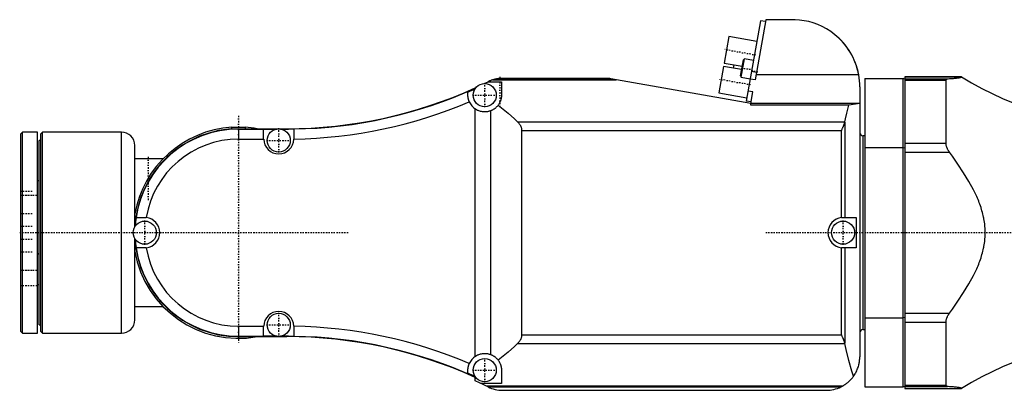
# Model space of a CAD drawing. Extents: x -565 to 216, y -1 to 791.
# Tile 3 of 7: x -565 to -271, y 673 to 784. Entities that reach past the tile are written whole.
import ezdxf

# ---------------------------------------------------------------- set-up
doc = ezdxf.new("R2010")
doc.units = 0
doc.linetypes.add('CENTER', pattern=[1.5, 0.45, -0.5, 0.05, -0.5])
doc.layers.add('AM_0', color=7, linetype='CONTINUOUS')
doc.layers.add('AM_7', color=7, linetype='CENTER')

msp = doc.modelspace()

# ---------------------------------------------------------------- linework, layer by layer
at = {"layer": 'AM_0', "color": 7, "linetype": 'CONTINUOUS'}
for p, q in [((-344.17, 783.2), (-348.39, 759.25)), ((-342.6, 783.5), (-345.77, 765.54)), ((-342.7, 782.94), (-344.17, 783.2)), ((-334.5, 783.5), (-342.6, 783.5)), ((-353.64, 778.46), (-355.02, 770.58)), ((-345.26, 776.98), (-353.64, 778.46)), ((-355.02, 770.58), (-349.61, 769.62)), ((-350.12, 766.72), (-349.27, 771.54)), ((-349.88, 766.37), (-348.92, 771.79)), ((-348.92, 771.79), (-349.27, 771.54)), ((-346.26, 771.32), (-348.92, 771.79)), ((-355.2, 769.59), (-356.59, 761.71)), ((-349.78, 768.64), (-355.2, 769.59)), ((-352.12, 770.06), (-352.29, 769.08)), ((-345.37, 767.78), (-346.84, 768.04)), ((-426.7, 764.44), (-425.51, 765)), ((-425.49, 765.01), (-421.5, 765.01)), ((-423.98, 765.59), (-387.22, 765.59)), ((-422.97, 765.83), (-422.9, 765.85)), ((-422.89, 765.85), (-422.84, 765.86)), ((-422.71, 765.88), (-388.84, 765.88)), ((-421.93, 765.97), (-389.55, 765.97)), ((-421.51, 765.99), (-421.4, 766)), ((-421.5, 765.01), (-421.5, 761)), ((-390.24, 766), (-421.11, 766)), ((-347.01, 758.5), (-388.85, 765.88)), ((-350.12, 766.72), (-349.88, 766.37)), ((-349.88, 766.37), (-347.22, 765.9)), ((-345.77, 765.54), (-347.24, 765.8)), ((-345.48, 767.18), (-314.84, 767.18)), ((-313, 766), (-313, 674)), ((-313, 766), (-301.5, 766)), ((-301.5, 674), (-301.5, 766)), ((-301, 765.74), (-301.5, 766)), ((-284.13, 766.49), (-301, 766.49)), ((-301, 766.49), (-301, 673.51)), ((-301, 766.48), (-284.12, 766.48)), ((-301, 765.88), (-288.29, 765.88)), ((-301, 765.48), (-288.73, 765.48)), ((-288.73, 746.65), (-288.73, 765.48)), ((-284.12, 766.48), (-284.13, 766.49)), ((-431.5, 761), (-431.5, 761.93)), ((-429.33, 763.22), (-429.01, 763.37)), ((-429.33, 762.97), (-429.33, 763.22)), ((-356.59, 761.71), (-348.22, 760.24)), ((-346.4, 761.95), (-347.87, 762.21)), ((-347.01, 758.5), (-346.4, 761.95)), ((-314.5, 763.5), (-314.5, 683)), ((-346.92, 758.99), (-348.39, 759.25)), ((-347, 758.03), (-347, 758.56)), ((-429.33, 683.12), (-429.33, 756.88)), ((-424.76, 756.31), (-424.76, 683.69)), ((-314.5, 758.5), (-347, 758.5)), ((-317.77, 758.03), (-347, 758.03)), ((-314.5, 758.5), (-317.77, 758.03)), ((-416.72, 753.09), (-318.97, 753.09)), ((-318.99, 752.99), (-318.97, 753.09)), ((-318.99, 752.99), (-318.99, 724.5)), ((-564.5, 750), (-565, 749.5)), ((-560, 750), (-564.5, 750)), ((-564.5, 690), (-564.5, 750)), ((-560, 690), (-560, 750)), ((-558.5, 750), (-559, 749.5)), ((-535, 750), (-558.5, 750)), ((-558.5, 690), (-558.5, 750)), ((-535, 690), (-535, 750)), ((-502, 750.94), (-502, 751.44)), ((-500, 751), (-500, 747.9)), ((-500, 751), (-485.57, 751)), ((-500, 750.9), (-492.5, 750.9)), ((-498, 751.44), (-498, 751)), ((-492.5, 747.9), (-492.5, 750.91)), ((-492.5, 750.91), (-488.54, 750.91)), ((-487.46, 750.91), (-485.57, 750.91)), ((-485.57, 750.91), (-485.57, 751)), ((-483.5, 750.92), (-483.5, 747.92)), ((-415.47, 750.51), (-319.93, 750.51)), ((-415.47, 750.51), (-415.47, 689.49)), ((-319.93, 724.48), (-319.93, 750.51)), ((-565, 690.5), (-565, 749.5)), ((-559, 747.5), (-559.5, 747.5)), ((-559.5, 692.5), (-559.5, 747.5)), ((-559, 690.5), (-559, 749.5)), ((-500, 747.9), (-492.5, 747.9)), ((-313, 748.87), (-313.5, 748.87)), ((-313.5, 691.13), (-313.5, 748.87)), ((-531, 721.71), (-531, 746)), ((-313, 745.38), (-301.5, 745.38)), ((-301.5, 745.38), (-301, 745.31)), ((-301, 746.65), (-288.73, 746.65)), ((-301, 743.96), (-287.69, 743.96)), ((-522.54, 742), (-531, 742)), ((-559.5, 735.5), (-560, 735.5)), ((-530.58, 724.5), (-528, 724.5)), ((-319.5, 724.5), (-315.59, 724.5)), ((-315.59, 724.5), (-315.59, 715.5)), ((-531, 694), (-531, 718.29)), ((-528, 715.5), (-530.58, 715.5)), ((-319.93, 689.49), (-319.93, 715.52)), ((-315.59, 715.5), (-319.5, 715.5)), ((-318.99, 715.5), (-318.99, 687.01)), ((-560, 713.5), (-559.5, 714)), ((-560, 704.5), (-559.5, 704.5)), ((-531, 698), (-522.54, 698)), ((-313, 694.62), (-301.5, 694.62)), ((-301, 694.69), (-301.5, 694.62)), ((-301, 696.04), (-287.69, 696.04)), ((-559.5, 692.5), (-559, 692.5)), ((-500, 692.1), (-500, 689)), ((-500, 692.1), (-492.5, 692.1)), ((-492.5, 689.09), (-492.5, 692.1)), ((-483.5, 692.08), (-483.5, 689.08)), ((-313.5, 691.13), (-313, 691.13)), ((-301, 693.35), (-288.73, 693.35)), ((-288.73, 674.52), (-288.73, 693.35)), ((-565, 690.5), (-564.5, 690)), ((-564.5, 690), (-560, 690)), ((-559, 690.5), (-558.5, 690)), ((-558.5, 690), (-535, 690)), ((-500, 689.1), (-492.5, 689.1)), ((-500, 689), (-485.57, 689)), ((-488.54, 689.09), (-492.5, 689.09)), ((-485.57, 689.09), (-487.46, 689.09)), ((-485.57, 689), (-485.57, 689.09)), ((-415.47, 689.49), (-319.93, 689.49)), ((-416.72, 686.91), (-318.97, 686.91)), ((-318.97, 686.91), (-318.99, 687.01)), ((-431.5, 678.07), (-431.5, 679)), ((-429.33, 675.78), (-429.33, 677.03)), ((-421.5, 679), (-421.5, 674.99)), ((-425.51, 674), (-429.33, 675.78)), ((-421.5, 674.99), (-427.64, 674.99)), ((-426.12, 674.29), (-319.59, 674.29)), ((-425.51, 674), (-320.14, 674)), ((-313, 674), (-301.5, 674)), ((-301.5, 674), (-301, 674.26)), ((-301, 674.52), (-288.73, 674.52)), ((-301, 674.12), (-288.29, 674.12)), ((-301, 673.52), (-284.12, 673.52)), ((-301, 673.51), (-284.13, 673.51)), ((-284.13, 673.51), (-284.12, 673.52)), ((-421.19, 673), (-324.5, 673))]:
    msp.add_line(p, q, dxfattribs=at)
for points in [[(-314.84, 767.18, 0), (-315.03, 768.08, 0), (-315.52, 769.79, 0), (-316.13, 771.41, 0), (-316.49, 772.19, 0), (-316.87, 772.94, 0), (-317.71, 774.36, 0), (-318.64, 775.69, 0), (-319.66, 776.91, 0), (-320.75, 778.03, 0), (-321.91, 779.04, 0), (-322.51, 779.51, 0), (-323.13, 779.95, 0), (-324.39, 780.76, 0), (-325.69, 781.46, 0), (-327.02, 782.05, 0), (-328.37, 782.54, 0), (-329.74, 782.92, 0), (-330.42, 783.08, 0), (-331.11, 783.21, 0), (-332.47, 783.4, 0), (-333.83, 783.49, 0), (-334.5, 783.5, 0)], [(-321.5, 778.7, 0), (-321.5, 778.7, 0), (-321.5, 778.7, 0), (-321.5, 778.7, 0), (-321.5, 778.7, 0), (-321.5, 778.7, 0), (-321.49, 778.69, 0), (-321.49, 778.69, 0), (-321.49, 778.69, 0), (-321.48, 778.68, 0), (-321.48, 778.68, 0), (-321.48, 778.68, 0), (-321.47, 778.68, 0), (-321.47, 778.67, 0), (-321.46, 778.67, 0), (-321.45, 778.66, 0), (-321.45, 778.65, 0), (-321.44, 778.65, 0), (-321.43, 778.64, 0), (-321.43, 778.64, 0), (-321.42, 778.63, 0), (-321.41, 778.62, 0), (-321.4, 778.62, 0), (-321.4, 778.61, 0), (-321.39, 778.6, 0), (-321.38, 778.59, 0), (-321.37, 778.59, 0), (-321.36, 778.58, 0), (-321.35, 778.57, 0), (-321.34, 778.56, 0), (-321.32, 778.55, 0), (-321.31, 778.53, 0), (-321.3, 778.52, 0), (-321.29, 778.52, 0), (-321.28, 778.51, 0), (-321.27, 778.5, 0), (-321.25, 778.48, 0), (-321.23, 778.47, 0), (-321.22, 778.45, 0), (-321.2, 778.44, 0), (-321.19, 778.43, 0), (-321.18, 778.42, 0), (-321.17, 778.41, 0), (-321.15, 778.39, 0), (-321.13, 778.37, 0), (-321.11, 778.36, 0), (-321.09, 778.34, 0), (-321.08, 778.33, 0), (-321.08, 778.33, 0), (-321.06, 778.31, 0), (-321.04, 778.29, 0), (-321.02, 778.27, 0), (-321, 778.26, 0), (-320.98, 778.24, 0), (-320.97, 778.23, 0), (-320.96, 778.22, 0), (-320.94, 778.2, 0), (-320.92, 778.18, 0), (-320.9, 778.16, 0), (-320.88, 778.15, 0), (-320.86, 778.13, 0), (-320.85, 778.12, 0), (-320.84, 778.11, 0), (-320.82, 778.09, 0), (-320.79, 778.07, 0), (-320.78, 778.06, 0), (-320.77, 778.05, 0), (-320.75, 778.02, 0), (-320.73, 778, 0), (-320.72, 777.99, 0), (-320.71, 777.98, 0), (-320.68, 777.96, 0), (-320.66, 777.94, 0), (-320.64, 777.92, 0), (-320.62, 777.9, 0), (-320.59, 777.87, 0), (-320.58, 777.86, 0), (-320.57, 777.85, 0), (-320.55, 777.83, 0), (-320.52, 777.8, 0), (-320.44, 777.72, 0), (-320.29, 777.58, 0), (-320.15, 777.43, 0), (-320, 777.27, 0), (-319.93, 777.2, 0), (-319.85, 777.12, 0), (-319.71, 776.96, 0), (-319.57, 776.81, 0), (-319.5, 776.73, 0)], [(-423.98, 765.59, 0), (-424.03, 765.58, 0), (-424.12, 765.55, 0), (-424.2, 765.52, 0), (-424.25, 765.51, 0), (-424.29, 765.49, 0), (-424.38, 765.46, 0), (-424.47, 765.43, 0), (-424.77, 765.32, 0), (-425.26, 765.12, 0), (-425.49, 765.01, 0)], [(-422.71, 765.88, 0), (-422.71, 765.88, 0), (-422.71, 765.88, 0), (-422.71, 765.88, 0), (-422.71, 765.88, 0), (-422.72, 765.88, 0), (-422.72, 765.88, 0), (-422.72, 765.88, 0), (-422.72, 765.88, 0), (-422.73, 765.88, 0), (-422.73, 765.87, 0), (-422.73, 765.87, 0), (-422.74, 765.87, 0), (-422.75, 765.87, 0), (-422.76, 765.87, 0), (-422.76, 765.87, 0), (-422.77, 765.87, 0), (-422.78, 765.87, 0), (-422.78, 765.87, 0), (-422.79, 765.86, 0), (-422.8, 765.86, 0), (-422.81, 765.86, 0), (-422.82, 765.86, 0), (-422.83, 765.86, 0), (-422.84, 765.86, 0), (-422.84, 765.86, 0), (-422.85, 765.85, 0), (-422.86, 765.85, 0), (-422.87, 765.85, 0), (-422.87, 765.85, 0), (-422.89, 765.85, 0), (-422.9, 765.85, 0), (-422.9, 765.85, 0), (-422.91, 765.84, 0), (-422.92, 765.84, 0), (-422.93, 765.84, 0), (-422.97, 765.83, 0), (-423.04, 765.82, 0), (-423.11, 765.81, 0), (-423.18, 765.79, 0), (-423.25, 765.78, 0), (-423.29, 765.77, 0), (-423.33, 765.76, 0), (-423.4, 765.74, 0), (-423.48, 765.73, 0), (-423.55, 765.71, 0), (-423.63, 765.69, 0), (-423.71, 765.67, 0), (-423.75, 765.66, 0), (-423.79, 765.65, 0), (-423.86, 765.62, 0), (-423.94, 765.6, 0), (-423.98, 765.59, 0)], [(-423.62, 765.69, 0), (-423.62, 765.69, 0), (-423.62, 765.69, 0), (-423.62, 765.69, 0), (-423.61, 765.69, 0), (-423.61, 765.69, 0), (-423.6, 765.69, 0), (-423.59, 765.7, 0), (-423.58, 765.7, 0), (-423.57, 765.7, 0), (-423.55, 765.71, 0), (-423.55, 765.71, 0), (-423.54, 765.71, 0), (-423.52, 765.72, 0), (-423.5, 765.72, 0), (-423.48, 765.73, 0), (-423.45, 765.73, 0), (-423.43, 765.74, 0), (-423.41, 765.74, 0), (-423.4, 765.74, 0), (-423.37, 765.75, 0), (-423.34, 765.76, 0), (-423.32, 765.76, 0)], [(-423.23, 765.78, 0), (-423.23, 765.78, 0), (-423.23, 765.78, 0), (-423.23, 765.78, 0), (-423.23, 765.78, 0), (-423.23, 765.78, 0), (-423.22, 765.78, 0), (-423.22, 765.78, 0), (-423.22, 765.78, 0), (-423.21, 765.79, 0), (-423.21, 765.79, 0), (-423.21, 765.79, 0), (-423.2, 765.79, 0), (-423.2, 765.79, 0), (-423.19, 765.79, 0), (-423.18, 765.79, 0), (-423.18, 765.79, 0), (-423.17, 765.79, 0), (-423.16, 765.8, 0), (-423.16, 765.8, 0), (-423.15, 765.8, 0), (-423.14, 765.8, 0), (-423.13, 765.8, 0), (-423.13, 765.8, 0), (-423.12, 765.8, 0), (-423.11, 765.81, 0), (-423.1, 765.81, 0), (-423.09, 765.81, 0), (-423.08, 765.81, 0), (-423.07, 765.81, 0), (-423.05, 765.82, 0), (-423.04, 765.82, 0), (-423.02, 765.82, 0), (-423.02, 765.82, 0), (-423.01, 765.83, 0), (-422.99, 765.83, 0), (-422.98, 765.83, 0), (-422.96, 765.84, 0), (-422.94, 765.84, 0), (-422.93, 765.84, 0), (-422.92, 765.84, 0), (-422.91, 765.84, 0), (-422.89, 765.85, 0), (-422.87, 765.85, 0), (-422.85, 765.85, 0), (-422.83, 765.86, 0), (-422.81, 765.86, 0), (-422.8, 765.86, 0), (-422.79, 765.86, 0), (-422.77, 765.87, 0), (-422.75, 765.87, 0), (-422.73, 765.87, 0), (-422.71, 765.88, 0), (-422.69, 765.88, 0), (-422.68, 765.88, 0), (-422.66, 765.88, 0), (-422.64, 765.89, 0), (-422.62, 765.89, 0), (-422.59, 765.9, 0), (-422.57, 765.9, 0), (-422.55, 765.9, 0), (-422.53, 765.9, 0), (-422.52, 765.91, 0), (-422.5, 765.91, 0), (-422.47, 765.91, 0), (-422.46, 765.91, 0), (-422.44, 765.92, 0), (-422.42, 765.92, 0), (-422.39, 765.92, 0), (-422.38, 765.92, 0), (-422.37, 765.93, 0), (-422.34, 765.93, 0), (-422.31, 765.93, 0), (-422.29, 765.94, 0), (-422.26, 765.94, 0), (-422.23, 765.94, 0), (-422.22, 765.94, 0), (-422.21, 765.94, 0), (-422.18, 765.95, 0), (-422.15, 765.95, 0), (-422.13, 765.95, 0), (-422.1, 765.95, 0), (-422.07, 765.96, 0), (-422.06, 765.96, 0), (-422.05, 765.96, 0), (-422.02, 765.96, 0), (-422, 765.96, 0), (-421.97, 765.97, 0), (-421.94, 765.97, 0), (-421.92, 765.97, 0), (-421.9, 765.97, 0), (-421.89, 765.97, 0), (-421.86, 765.97, 0), (-421.84, 765.98, 0), (-421.81, 765.98, 0), (-421.78, 765.98, 0), (-421.76, 765.98, 0), (-421.74, 765.98, 0), (-421.73, 765.98, 0), (-421.7, 765.98, 0), (-421.68, 765.99, 0), (-421.65, 765.99, 0), (-421.62, 765.99, 0), (-421.6, 765.99, 0), (-421.58, 765.99, 0), (-421.57, 765.99, 0), (-421.55, 765.99, 0), (-421.52, 765.99, 0), (-421.51, 765.99, 0), (-421.49, 765.99, 0), (-421.47, 766, 0), (-421.44, 766, 0), (-421.43, 766, 0), (-421.42, 766, 0), (-421.4, 766, 0), (-421.37, 766, 0), (-421.35, 766, 0), (-421.33, 766, 0), (-421.3, 766, 0), (-421.29, 766, 0), (-421.28, 766, 0), (-421.26, 766, 0), (-421.24, 766, 0), (-421.22, 766, 0), (-421.2, 766, 0), (-421.18, 766, 0), (-421.17, 766, 0), (-421.16, 766, 0), (-421.14, 766, 0), (-421.12, 766, 0), (-421.11, 766, 0)], [(-421.93, 765.97, 0), (-421.95, 765.97, 0), (-421.99, 765.96, 0), (-422.04, 765.96, 0), (-422.06, 765.96, 0), (-422.08, 765.96, 0), (-422.12, 765.95, 0), (-422.17, 765.95, 0), (-422.21, 765.94, 0), (-422.25, 765.94, 0), (-422.3, 765.93, 0), (-422.32, 765.93, 0), (-422.34, 765.93, 0), (-422.39, 765.92, 0), (-422.43, 765.92, 0), (-422.58, 765.9, 0), (-422.71, 765.88, 0)], [(-422.44, 765.92, 0), (-422.41, 765.92, 0), (-422.36, 765.93, 0), (-422.32, 765.93, 0), (-422.29, 765.93, 0), (-422.27, 765.94, 0), (-422.22, 765.94, 0), (-422.17, 765.95, 0), (-422.12, 765.95, 0), (-422.07, 765.96, 0), (-422.03, 765.96, 0), (-422, 765.96, 0), (-421.98, 765.97, 0), (-421.93, 765.97, 0), (-421.88, 765.97, 0), (-421.83, 765.98, 0), (-421.79, 765.98, 0), (-421.74, 765.98, 0), (-421.71, 765.98, 0), (-421.69, 765.99, 0), (-421.64, 765.99, 0), (-421.59, 765.99, 0), (-421.57, 765.99, 0)], [(-388.85, 765.88, 0), (-388.97, 765.9, 0), (-389.1, 765.92, 0), (-389.14, 765.92, 0), (-389.18, 765.93, 0), (-389.2, 765.93, 0), (-389.22, 765.93, 0), (-389.26, 765.94, 0), (-389.3, 765.94, 0), (-389.33, 765.95, 0), (-389.37, 765.95, 0), (-389.41, 765.96, 0), (-389.43, 765.96, 0), (-389.45, 765.96, 0), (-389.49, 765.96, 0), (-389.53, 765.97, 0), (-389.55, 765.97, 0)], [(-288.73, 765.48, 0), (-288.73, 765.5, 0), (-288.73, 765.54, 0), (-288.73, 765.58, 0), (-288.72, 765.59, 0), (-288.72, 765.61, 0), (-288.7, 765.64, 0), (-288.69, 765.68, 0), (-288.67, 765.7, 0), (-288.65, 765.73, 0), (-288.63, 765.76, 0), (-288.62, 765.77, 0), (-288.6, 765.78, 0), (-288.58, 765.8, 0), (-288.55, 765.82, 0), (-288.51, 765.83, 0), (-288.48, 765.85, 0), (-288.44, 765.86, 0), (-288.42, 765.86, 0), (-288.4, 765.87, 0), (-288.36, 765.87, 0), (-288.31, 765.88, 0), (-288.29, 765.88, 0)], [(-288.29, 765.88, 0), (-288.09, 765.9, 0), (-287.69, 765.93, 0), (-287.31, 765.96, 0), (-287.11, 765.97, 0), (-286.93, 765.99, 0), (-286.56, 766.02, 0), (-286.21, 766.05, 0), (-285.88, 766.09, 0), (-285.57, 766.12, 0), (-285.29, 766.15, 0), (-285.15, 766.17, 0), (-285.03, 766.19, 0), (-284.8, 766.22, 0), (-284.6, 766.26, 0), (-284.44, 766.29, 0), (-284.3, 766.33, 0), (-284.21, 766.36, 0), (-284.17, 766.38, 0), (-284.14, 766.39, 0), (-284.11, 766.43, 0), (-284.11, 766.46, 0), (-284.12, 766.48, 0)], [(-431.09, 759.03, 0), (-431.12, 759.08, 0), (-431.16, 759.2, 0), (-431.21, 759.31, 0), (-431.23, 759.37, 0), (-431.24, 759.42, 0), (-431.28, 759.54, 0), (-431.31, 759.65, 0), (-431.35, 759.77, 0), (-431.37, 759.88, 0), (-431.4, 760, 0), (-431.41, 760.05, 0), (-431.42, 760.11, 0), (-431.44, 760.22, 0), (-431.45, 760.33, 0), (-431.47, 760.44, 0), (-431.48, 760.55, 0), (-431.49, 760.65, 0), (-431.49, 760.7, 0), (-431.49, 760.75, 0), (-431.5, 760.85, 0), (-431.5, 760.95, 0), (-431.5, 761, 0)], [(-421.5, 761, 0), (-421.5, 760.92, 0), (-421.51, 760.76, 0), (-421.52, 760.6, 0), (-421.52, 760.51, 0), (-421.53, 760.43, 0), (-421.55, 760.26, 0), (-421.58, 760.1, 0), (-421.62, 759.93, 0), (-421.66, 759.76, 0), (-421.7, 759.59, 0), (-421.73, 759.51, 0), (-421.76, 759.42, 0), (-421.82, 759.25, 0), (-421.88, 759.09, 0), (-421.95, 758.92, 0), (-422.03, 758.76, 0), (-422.12, 758.59, 0), (-422.16, 758.51, 0), (-422.21, 758.43, 0), (-422.31, 758.28, 0), (-422.41, 758.12, 0), (-422.46, 758.05, 0)], [(-424.76, 756.31, 0), (-424.88, 756.27, 0), (-425.12, 756.19, 0), (-425.37, 756.13, 0), (-425.49, 756.1, 0), (-425.62, 756.08, 0), (-425.86, 756.04, 0), (-426.11, 756.01, 0), (-426.37, 756, 0), (-426.64, 756, 0), (-426.91, 756.02, 0), (-427.04, 756.03, 0), (-427.18, 756.05, 0), (-427.45, 756.09, 0), (-427.72, 756.15, 0), (-427.98, 756.23, 0), (-428.24, 756.31, 0), (-428.49, 756.41, 0), (-428.61, 756.47, 0), (-428.73, 756.53, 0), (-428.97, 756.65, 0), (-429.21, 756.8, 0), (-429.33, 756.88, 0)], [(-422.46, 758.05, 0), (-422.51, 757.98, 0), (-422.61, 757.86, 0), (-422.72, 757.73, 0), (-422.77, 757.67, 0), (-422.82, 757.61, 0), (-422.94, 757.49, 0), (-423.05, 757.38, 0), (-423.17, 757.27, 0), (-423.29, 757.16, 0), (-423.42, 757.06, 0), (-423.48, 757.01, 0), (-423.55, 756.96, 0), (-423.68, 756.87, 0), (-423.81, 756.78, 0), (-423.95, 756.7, 0), (-424.09, 756.62, 0), (-424.24, 756.54, 0), (-424.31, 756.51, 0), (-424.38, 756.47, 0), (-424.53, 756.4, 0), (-424.68, 756.34, 0), (-424.76, 756.31, 0)], [(-422.46, 758.05, 0), (-421.45, 757.24, 0), (-419.49, 755.61, 0), (-417.62, 753.94, 0), (-416.72, 753.09, 0)], [(-318.97, 753.09, 0), (-318.78, 753.94, 0), (-318.39, 755.6, 0), (-317.98, 757.23, 0), (-317.77, 758.03, 0)], [(-416.72, 753.09, 0), (-416.65, 753.03, 0), (-416.52, 752.9, 0), (-416.4, 752.76, 0), (-416.34, 752.7, 0), (-416.29, 752.63, 0), (-416.18, 752.49, 0), (-416.08, 752.35, 0), (-415.99, 752.21, 0), (-415.9, 752.07, 0), (-415.82, 751.92, 0), (-415.79, 751.85, 0), (-415.75, 751.78, 0), (-415.69, 751.63, 0), (-415.64, 751.48, 0), (-415.59, 751.33, 0), (-415.55, 751.19, 0), (-415.52, 751.04, 0), (-415.51, 750.96, 0), (-415.49, 750.89, 0), (-415.48, 750.73, 0), (-415.47, 750.58, 0), (-415.47, 750.51, 0)], [(-319.93, 750.51, 0), (-319.9, 750.58, 0), (-319.84, 750.71, 0), (-319.78, 750.85, 0), (-319.75, 750.92, 0), (-319.72, 750.99, 0), (-319.66, 751.13, 0), (-319.59, 751.27, 0), (-319.53, 751.42, 0), (-319.47, 751.56, 0), (-319.41, 751.7, 0), (-319.38, 751.78, 0), (-319.36, 751.85, 0), (-319.3, 751.99, 0), (-319.25, 752.13, 0), (-319.2, 752.27, 0), (-319.15, 752.4, 0), (-319.11, 752.53, 0), (-319.09, 752.6, 0), (-319.07, 752.66, 0), (-319.04, 752.79, 0), (-319.01, 752.92, 0), (-318.99, 752.99, 0)], [(-502, 751.44, 0), (-502, 751.44, 0), (-502, 751.44, 0), (-502, 751.44, 0), (-501.99, 751.44, 0), (-501.99, 751.44, 0), (-501.98, 751.44, 0), (-501.98, 751.44, 0), (-501.97, 751.44, 0), (-501.95, 751.44, 0), (-501.94, 751.44, 0), (-501.93, 751.44, 0), (-501.93, 751.44, 0), (-501.91, 751.44, 0), (-501.89, 751.44, 0), (-501.87, 751.44, 0), (-501.85, 751.45, 0), (-501.82, 751.45, 0), (-501.81, 751.45, 0), (-501.8, 751.45, 0), (-501.77, 751.45, 0), (-501.74, 751.45, 0), (-501.73, 751.45, 0), (-501.71, 751.45, 0), (-501.68, 751.45, 0), (-501.65, 751.46, 0), (-501.63, 751.46, 0), (-501.62, 751.46, 0), (-501.58, 751.46, 0), (-501.55, 751.46, 0), (-501.51, 751.46, 0), (-501.47, 751.47, 0), (-501.43, 751.47, 0), (-501.41, 751.47, 0), (-501.39, 751.47, 0), (-501.35, 751.47, 0), (-501.31, 751.47, 0), (-501.27, 751.47, 0), (-501.22, 751.48, 0), (-501.18, 751.48, 0), (-501.15, 751.48, 0), (-501.13, 751.48, 0), (-501.08, 751.48, 0), (-501.03, 751.48, 0), (-500.98, 751.48, 0), (-500.93, 751.49, 0), (-500.87, 751.49, 0), (-500.85, 751.49, 0), (-500.82, 751.49, 0), (-500.77, 751.49, 0), (-500.71, 751.49, 0), (-500.65, 751.49, 0), (-500.6, 751.49, 0), (-500.54, 751.5, 0), (-500.51, 751.5, 0), (-500.48, 751.5, 0), (-500.43, 751.5, 0), (-500.37, 751.5, 0), (-500.31, 751.5, 0), (-500.26, 751.5, 0), (-500.2, 751.5, 0), (-500.17, 751.5, 0), (-500.14, 751.5, 0), (-500.08, 751.5, 0), (-500.03, 751.5, 0), (-500, 751.5, 0), (-499.97, 751.5, 0), (-499.92, 751.5, 0), (-499.86, 751.5, 0), (-499.83, 751.5, 0), (-499.8, 751.5, 0), (-499.74, 751.5, 0), (-499.69, 751.5, 0), (-499.63, 751.5, 0), (-499.57, 751.5, 0), (-499.52, 751.5, 0), (-499.49, 751.5, 0), (-499.46, 751.5, 0), (-499.4, 751.49, 0), (-499.35, 751.49, 0), (-499.29, 751.49, 0), (-499.23, 751.49, 0), (-499.18, 751.49, 0), (-499.15, 751.49, 0), (-499.13, 751.49, 0), (-499.07, 751.49, 0), (-499.02, 751.48, 0), (-498.97, 751.48, 0), (-498.92, 751.48, 0), (-498.87, 751.48, 0), (-498.85, 751.48, 0), (-498.82, 751.48, 0), (-498.78, 751.48, 0), (-498.73, 751.47, 0), (-498.69, 751.47, 0), (-498.65, 751.47, 0), (-498.61, 751.47, 0), (-498.59, 751.47, 0), (-498.57, 751.47, 0), (-498.53, 751.47, 0), (-498.49, 751.46, 0), (-498.45, 751.46, 0), (-498.42, 751.46, 0), (-498.38, 751.46, 0), (-498.37, 751.46, 0), (-498.35, 751.46, 0), (-498.32, 751.45, 0), (-498.29, 751.45, 0), (-498.27, 751.45, 0), (-498.26, 751.45, 0), (-498.23, 751.45, 0), (-498.2, 751.45, 0), (-498.19, 751.45, 0), (-498.18, 751.45, 0), (-498.15, 751.45, 0), (-498.13, 751.44, 0), (-498.11, 751.44, 0), (-498.09, 751.44, 0), (-498.07, 751.44, 0), (-498.07, 751.44, 0), (-498.06, 751.44, 0), (-498.05, 751.44, 0), (-498.03, 751.44, 0), (-498.02, 751.44, 0), (-498.02, 751.44, 0), (-498.01, 751.44, 0), (-498.01, 751.44, 0), (-498, 751.44, 0), (-498, 751.44, 0), (-498, 751.44, 0), (-498, 751.44, 0)], [(-501.47, 750.97, 0), (-501.47, 750.97, 0), (-501.47, 750.97, 0), (-501.46, 750.97, 0), (-501.46, 750.97, 0), (-501.46, 750.97, 0), (-501.46, 750.97, 0), (-501.46, 750.97, 0), (-501.46, 750.97, 0), (-501.46, 750.97, 0), (-501.45, 750.97, 0), (-501.45, 750.97, 0), (-501.45, 750.97, 0), (-501.45, 750.97, 0), (-501.45, 750.97, 0), (-501.44, 750.97, 0), (-501.44, 750.97, 0), (-501.43, 750.97, 0), (-501.43, 750.97, 0), (-501.43, 750.97, 0), (-501.43, 750.97, 0), (-501.42, 750.97, 0), (-501.42, 750.97, 0), (-501.41, 750.97, 0), (-501.41, 750.97, 0), (-501.4, 750.97, 0), (-501.4, 750.97, 0), (-501.4, 750.97, 0), (-501.39, 750.97, 0), (-501.38, 750.97, 0), (-501.38, 750.97, 0), (-501.37, 750.97, 0), (-501.36, 750.97, 0), (-501.36, 750.97, 0), (-501.35, 750.97, 0), (-501.34, 750.97, 0), (-501.33, 750.97, 0), (-501.33, 750.97, 0), (-501.32, 750.97, 0), (-501.31, 750.97, 0), (-501.3, 750.97, 0), (-501.3, 750.97, 0), (-501.29, 750.97, 0), (-501.28, 750.97, 0), (-501.27, 750.97, 0), (-501.25, 750.97, 0), (-501.24, 750.98, 0), (-501.24, 750.98, 0), (-501.23, 750.98, 0), (-501.22, 750.98, 0), (-501.21, 750.98, 0), (-501.2, 750.98, 0), (-501.18, 750.98, 0), (-501.17, 750.98, 0), (-501.16, 750.98, 0), (-501.16, 750.98, 0), (-501.14, 750.98, 0), (-501.13, 750.98, 0), (-501.12, 750.98, 0), (-501.1, 750.98, 0), (-501.09, 750.98, 0), (-501.08, 750.98, 0), (-501.08, 750.98, 0), (-501.06, 750.98, 0), (-501.05, 750.98, 0), (-501.04, 750.98, 0), (-501.03, 750.98, 0), (-501.02, 750.98, 0), (-501, 750.98, 0), (-501, 750.98, 0), (-500.99, 750.98, 0), (-500.97, 750.98, 0), (-500.96, 750.99, 0), (-500.94, 750.99, 0), (-500.93, 750.99, 0), (-500.91, 750.99, 0), (-500.9, 750.99, 0), (-500.89, 750.99, 0), (-500.88, 750.99, 0), (-500.86, 750.99, 0), (-500.84, 750.99, 0), (-500.82, 750.99, 0), (-500.81, 750.99, 0), (-500.8, 750.99, 0), (-500.79, 750.99, 0), (-500.77, 750.99, 0), (-500.75, 750.99, 0), (-500.73, 750.99, 0), (-500.71, 750.99, 0), (-500.69, 750.99, 0), (-500.68, 750.99, 0), (-500.67, 750.99, 0), (-500.65, 750.99, 0), (-500.64, 750.99, 0), (-500.62, 750.99, 0), (-500.6, 750.99, 0), (-500.58, 750.99, 0), (-500.57, 750.99, 0), (-500.56, 751, 0), (-500.54, 751, 0), (-500.51, 751, 0), (-500.49, 751, 0), (-500.47, 751, 0), (-500.45, 751, 0), (-500.44, 751, 0), (-500.43, 751, 0), (-500.41, 751, 0), (-500.39, 751, 0), (-500.38, 751, 0), (-500.37, 751, 0), (-500.35, 751, 0), (-500.33, 751, 0), (-500.32, 751, 0), (-500.31, 751, 0), (-500.28, 751, 0), (-500.26, 751, 0), (-500.24, 751, 0), (-500.22, 751, 0), (-500.2, 751, 0), (-500.19, 751, 0), (-500.18, 751, 0), (-500.16, 751, 0), (-500.14, 751, 0), (-500.12, 751, 0), (-500.09, 751, 0), (-500.07, 751, 0), (-500.06, 751, 0), (-500.05, 751, 0), (-500.03, 751, 0), (-500.01, 751, 0), (-500, 751, 0)], [(-287.69, 743.96, 0), (-287.74, 744.03, 0), (-287.84, 744.17, 0), (-287.94, 744.31, 0), (-287.98, 744.38, 0), (-288.03, 744.46, 0), (-288.11, 744.6, 0), (-288.19, 744.75, 0), (-288.27, 744.9, 0), (-288.34, 745.05, 0), (-288.41, 745.21, 0), (-288.44, 745.28, 0), (-288.47, 745.36, 0), (-288.53, 745.52, 0), (-288.58, 745.67, 0), (-288.62, 745.82, 0), (-288.66, 745.98, 0), (-288.69, 746.13, 0), (-288.7, 746.21, 0), (-288.71, 746.28, 0), (-288.73, 746.43, 0), (-288.73, 746.58, 0), (-288.73, 746.65, 0)], [(-287.69, 696.04, 0), (-286.85, 697.22, 0), (-285.19, 699.58, 0), (-283.51, 702.13, 0), (-282.69, 703.43, 0), (-281.92, 704.72, 0), (-280.54, 707.23, 0), (-279.79, 708.77, 0), (-279.59, 709.22, 0), (-279.38, 709.68, 0), (-279.29, 709.91, 0), (-279.19, 710.14, 0), (-279, 710.61, 0), (-278.81, 711.08, 0), (-278.64, 711.55, 0), (-278.47, 712.03, 0), (-278.3, 712.51, 0), (-278.23, 712.75, 0), (-278.15, 712.99, 0), (-278.01, 713.47, 0), (-277.87, 713.96, 0), (-277.74, 714.45, 0), (-277.63, 714.93, 0), (-277.52, 715.42, 0), (-277.47, 715.67, 0), (-277.42, 715.91, 0), (-277.34, 716.4, 0), (-277.26, 716.89, 0), (-277.2, 717.37, 0), (-277.15, 717.86, 0), (-277.11, 718.34, 0), (-277.09, 718.58, 0), (-277.08, 718.82, 0), (-277.05, 719.29, 0), (-277.04, 719.77, 0), (-277.04, 720, 0), (-277.04, 720.23, 0), (-277.05, 720.71, 0), (-277.08, 721.18, 0), (-277.09, 721.42, 0), (-277.11, 721.66, 0), (-277.15, 722.14, 0), (-277.2, 722.63, 0), (-277.26, 723.11, 0), (-277.34, 723.6, 0), (-277.42, 724.09, 0), (-277.47, 724.33, 0), (-277.52, 724.58, 0), (-277.63, 725.07, 0), (-277.74, 725.55, 0), (-277.87, 726.04, 0), (-278.01, 726.53, 0), (-278.15, 727.01, 0), (-278.23, 727.25, 0), (-278.3, 727.49, 0), (-278.47, 727.97, 0), (-278.64, 728.45, 0), (-278.81, 728.92, 0), (-279, 729.39, 0), (-279.19, 729.86, 0), (-279.29, 730.09, 0), (-279.38, 730.32, 0), (-279.59, 730.78, 0), (-279.79, 731.23, 0), (-280.54, 732.77, 0), (-281.92, 735.28, 0), (-282.69, 736.57, 0), (-283.51, 737.87, 0), (-285.19, 740.42, 0), (-286.85, 742.78, 0), (-287.69, 743.96, 0)], [(-528, 724.5, 0), (-527.92, 724.5, 0), (-527.77, 724.49, 0), (-527.62, 724.48, 0), (-527.54, 724.48, 0)], [(-319.93, 724.48, 0), (-319.92, 724.48, 0), (-319.9, 724.48, 0), (-319.87, 724.48, 0), (-319.86, 724.49, 0), (-319.85, 724.49, 0), (-319.82, 724.49, 0), (-319.8, 724.49, 0), (-319.77, 724.49, 0), (-319.75, 724.49, 0), (-319.73, 724.49, 0), (-319.71, 724.49, 0), (-319.7, 724.5, 0), (-319.68, 724.5, 0), (-319.65, 724.5, 0), (-319.63, 724.5, 0), (-319.6, 724.5, 0), (-319.58, 724.5, 0), (-319.57, 724.5, 0), (-319.56, 724.5, 0), (-319.53, 724.5, 0), (-319.51, 724.5, 0), (-319.5, 724.5, 0)], [(-527.54, 715.52, 0), (-527.62, 715.52, 0), (-527.77, 715.51, 0), (-527.92, 715.5, 0), (-528, 715.5, 0)], [(-319.5, 715.5, 0), (-319.51, 715.5, 0), (-319.53, 715.5, 0), (-319.56, 715.5, 0), (-319.57, 715.5, 0), (-319.58, 715.5, 0), (-319.6, 715.5, 0), (-319.63, 715.5, 0), (-319.65, 715.5, 0), (-319.68, 715.5, 0), (-319.7, 715.5, 0), (-319.71, 715.51, 0), (-319.73, 715.51, 0), (-319.75, 715.51, 0), (-319.77, 715.51, 0), (-319.8, 715.51, 0), (-319.82, 715.51, 0), (-319.85, 715.51, 0), (-319.86, 715.51, 0), (-319.87, 715.52, 0), (-319.9, 715.52, 0), (-319.92, 715.52, 0), (-319.93, 715.52, 0)], [(-288.73, 693.35, 0), (-288.73, 693.42, 0), (-288.73, 693.57, 0), (-288.71, 693.72, 0), (-288.7, 693.79, 0), (-288.69, 693.87, 0), (-288.66, 694.02, 0), (-288.62, 694.17, 0), (-288.58, 694.33, 0), (-288.53, 694.48, 0), (-288.47, 694.64, 0), (-288.44, 694.71, 0), (-288.41, 694.79, 0), (-288.35, 694.94, 0), (-288.27, 695.09, 0), (-288.2, 695.25, 0), (-288.11, 695.39, 0), (-288.03, 695.54, 0), (-287.98, 695.61, 0), (-287.94, 695.69, 0), (-287.84, 695.83, 0), (-287.74, 695.97, 0), (-287.69, 696.04, 0)], [(-415.47, 689.49, 0), (-415.47, 689.42, 0), (-415.48, 689.27, 0), (-415.49, 689.11, 0), (-415.51, 689.04, 0), (-415.52, 688.96, 0), (-415.55, 688.81, 0), (-415.59, 688.67, 0), (-415.64, 688.52, 0), (-415.69, 688.37, 0), (-415.75, 688.22, 0), (-415.79, 688.15, 0), (-415.82, 688.08, 0), (-415.9, 687.93, 0), (-415.99, 687.79, 0), (-416.08, 687.65, 0), (-416.18, 687.51, 0), (-416.29, 687.37, 0), (-416.34, 687.3, 0), (-416.4, 687.24, 0), (-416.52, 687.1, 0), (-416.65, 686.97, 0), (-416.72, 686.91, 0)], [(-318.99, 687.01, 0), (-319.01, 687.08, 0), (-319.04, 687.21, 0), (-319.07, 687.34, 0), (-319.09, 687.4, 0), (-319.11, 687.47, 0), (-319.15, 687.6, 0), (-319.2, 687.73, 0), (-319.25, 687.87, 0), (-319.3, 688.01, 0), (-319.36, 688.15, 0), (-319.38, 688.22, 0), (-319.41, 688.3, 0), (-319.47, 688.44, 0), (-319.53, 688.58, 0), (-319.59, 688.73, 0), (-319.66, 688.87, 0), (-319.72, 689.01, 0), (-319.75, 689.08, 0), (-319.78, 689.15, 0), (-319.84, 689.29, 0), (-319.9, 689.42, 0), (-319.93, 689.49, 0)], [(-416.72, 686.91, 0), (-417.62, 686.06, 0), (-419.49, 684.39, 0), (-421.45, 682.76, 0), (-422.46, 681.95, 0)], [(-316.35, 677.2, 0), (-316.83, 678.72, 0), (-317.74, 681.88, 0), (-318.58, 685.2, 0), (-318.97, 686.91, 0)], [(-429.33, 683.12, 0), (-429.21, 683.2, 0), (-428.97, 683.35, 0), (-428.73, 683.47, 0), (-428.61, 683.53, 0), (-428.49, 683.59, 0), (-428.24, 683.69, 0), (-427.98, 683.77, 0), (-427.72, 683.85, 0), (-427.45, 683.91, 0), (-427.18, 683.95, 0), (-427.04, 683.97, 0), (-426.91, 683.98, 0), (-426.64, 684, 0), (-426.37, 684, 0), (-426.11, 683.99, 0), (-425.86, 683.96, 0), (-425.62, 683.92, 0), (-425.49, 683.9, 0), (-425.37, 683.87, 0), (-425.12, 683.81, 0), (-424.88, 683.73, 0), (-424.76, 683.69, 0)], [(-424.76, 683.69, 0), (-424.68, 683.66, 0), (-424.53, 683.6, 0), (-424.38, 683.53, 0), (-424.31, 683.49, 0), (-424.24, 683.46, 0), (-424.09, 683.38, 0), (-423.95, 683.3, 0), (-423.81, 683.22, 0), (-423.68, 683.13, 0), (-423.55, 683.04, 0), (-423.48, 682.99, 0), (-423.42, 682.94, 0), (-423.29, 682.84, 0), (-423.17, 682.73, 0), (-423.05, 682.62, 0), (-422.94, 682.51, 0), (-422.82, 682.39, 0), (-422.77, 682.33, 0), (-422.72, 682.27, 0), (-422.61, 682.14, 0), (-422.51, 682.02, 0), (-422.46, 681.95, 0)], [(-316.35, 677.2, 0), (-316.25, 677.34, 0), (-316.06, 677.63, 0), (-315.88, 677.92, 0), (-315.8, 678.07, 0), (-315.71, 678.22, 0), (-315.56, 678.53, 0), (-315.41, 678.84, 0), (-315.27, 679.15, 0), (-315.14, 679.47, 0), (-315.03, 679.79, 0), (-314.97, 679.96, 0), (-314.92, 680.12, 0), (-314.83, 680.45, 0), (-314.78, 680.65, 0), (-314.77, 680.7, 0), (-314.75, 680.76, 0), (-314.75, 680.79, 0), (-314.74, 680.81, 0), (-314.73, 680.87, 0), (-314.72, 680.93, 0), (-314.71, 680.98, 0), (-314.69, 681.04, 0), (-314.68, 681.09, 0), (-314.68, 681.12, 0), (-314.67, 681.15, 0), (-314.66, 681.21, 0), (-314.65, 681.26, 0), (-314.64, 681.32, 0), (-314.63, 681.38, 0), (-314.62, 681.43, 0), (-314.62, 681.46, 0), (-314.61, 681.49, 0), (-314.61, 681.55, 0), (-314.6, 681.6, 0), (-314.59, 681.66, 0), (-314.58, 681.72, 0), (-314.58, 681.77, 0), (-314.57, 681.8, 0), (-314.57, 681.83, 0), (-314.56, 681.89, 0), (-314.56, 681.94, 0), (-314.55, 681.97, 0), (-314.55, 682, 0), (-314.54, 682.06, 0), (-314.54, 682.11, 0), (-314.54, 682.14, 0), (-314.53, 682.17, 0), (-314.53, 682.23, 0), (-314.53, 682.28, 0), (-314.52, 682.34, 0), (-314.52, 682.4, 0), (-314.51, 682.46, 0), (-314.51, 682.48, 0), (-314.51, 682.51, 0), (-314.51, 682.57, 0), (-314.51, 682.63, 0), (-314.5, 682.69, 0), (-314.5, 682.74, 0), (-314.5, 682.8, 0), (-314.5, 682.83, 0), (-314.5, 682.86, 0), (-314.5, 682.91, 0), (-314.5, 682.97, 0), (-314.5, 683, 0)], [(-431.5, 679, 0), (-431.5, 679.05, 0), (-431.5, 679.15, 0), (-431.49, 679.25, 0), (-431.49, 679.3, 0), (-431.49, 679.35, 0), (-431.48, 679.45, 0), (-431.47, 679.56, 0), (-431.45, 679.67, 0), (-431.44, 679.78, 0), (-431.42, 679.89, 0), (-431.41, 679.95, 0), (-431.4, 680.01, 0), (-431.37, 680.12, 0), (-431.35, 680.23, 0), (-431.31, 680.35, 0), (-431.28, 680.46, 0), (-431.24, 680.58, 0), (-431.22, 680.64, 0), (-431.2, 680.69, 0), (-431.16, 680.81, 0), (-431.12, 680.92, 0), (-431.09, 680.97, 0)], [(-422.46, 681.95, 0), (-422.41, 681.88, 0), (-422.31, 681.72, 0), (-422.21, 681.57, 0), (-422.16, 681.49, 0), (-422.12, 681.41, 0), (-422.03, 681.24, 0), (-421.95, 681.08, 0), (-421.88, 680.91, 0), (-421.82, 680.75, 0), (-421.76, 680.58, 0), (-421.73, 680.49, 0), (-421.7, 680.41, 0), (-421.66, 680.24, 0), (-421.62, 680.07, 0), (-421.58, 679.9, 0), (-421.55, 679.74, 0), (-421.53, 679.57, 0), (-421.52, 679.49, 0), (-421.52, 679.4, 0), (-421.51, 679.24, 0), (-421.5, 679.08, 0), (-421.5, 679, 0)], [(-319.59, 674.29, 0), (-319.48, 674.35, 0), (-319.27, 674.48, 0), (-319.06, 674.61, 0), (-318.95, 674.68, 0), (-318.85, 674.75, 0), (-318.64, 674.89, 0), (-318.45, 675.04, 0), (-318.25, 675.19, 0), (-318.06, 675.35, 0), (-317.87, 675.51, 0), (-317.78, 675.59, 0), (-317.69, 675.67, 0), (-317.52, 675.84, 0), (-317.35, 676.01, 0), (-317.18, 676.19, 0), (-317.02, 676.37, 0), (-316.86, 676.55, 0), (-316.78, 676.64, 0), (-316.71, 676.73, 0), (-316.56, 676.92, 0), (-316.42, 677.11, 0), (-316.35, 677.2, 0)], [(-320.14, 674, 0), (-320.14, 674, 0), (-320.14, 674, 0), (-320.14, 674, 0), (-320.14, 674, 0), (-320.14, 674, 0), (-320.14, 674, 0), (-320.14, 674, 0), (-320.14, 674, 0), (-320.14, 674, 0), (-320.14, 674, 0), (-320.13, 674, 0), (-320.13, 674, 0), (-320.13, 674, 0), (-320.13, 674.01, 0), (-320.13, 674.01, 0), (-320.13, 674.01, 0), (-320.12, 674.01, 0), (-320.12, 674.01, 0), (-320.12, 674.01, 0), (-320.12, 674.01, 0), (-320.12, 674.01, 0), (-320.12, 674.01, 0), (-320.12, 674.01, 0), (-320.11, 674.01, 0), (-320.11, 674.02, 0), (-320.11, 674.02, 0), (-320.11, 674.02, 0), (-320.1, 674.02, 0), (-320.1, 674.02, 0), (-320.1, 674.02, 0), (-320.09, 674.02, 0), (-320.09, 674.03, 0), (-320.09, 674.03, 0), (-320.09, 674.03, 0), (-320.08, 674.03, 0), (-320.08, 674.03, 0), (-320.07, 674.03, 0), (-320.07, 674.03, 0), (-320.07, 674.04, 0), (-320.06, 674.04, 0), (-320.06, 674.04, 0), (-320.06, 674.04, 0), (-320.05, 674.04, 0), (-320.05, 674.05, 0), (-320.04, 674.05, 0), (-320.04, 674.05, 0), (-320.04, 674.05, 0), (-320.03, 674.05, 0), (-320.03, 674.06, 0), (-320.02, 674.06, 0), (-320.01, 674.07, 0), (-319.97, 674.08, 0), (-319.96, 674.09, 0), (-319.94, 674.1, 0), (-319.9, 674.12, 0), (-319.86, 674.14, 0), (-319.82, 674.16, 0), (-319.78, 674.18, 0), (-319.74, 674.21, 0), (-319.72, 674.22, 0), (-319.7, 674.23, 0), (-319.66, 674.25, 0), (-319.62, 674.27, 0), (-319.59, 674.29, 0)], [(-288.29, 674.12, 0), (-288.31, 674.12, 0), (-288.36, 674.13, 0), (-288.4, 674.13, 0), (-288.42, 674.14, 0), (-288.44, 674.14, 0), (-288.48, 674.15, 0), (-288.51, 674.17, 0), (-288.55, 674.18, 0), (-288.58, 674.2, 0), (-288.6, 674.22, 0), (-288.62, 674.23, 0), (-288.63, 674.24, 0), (-288.65, 674.27, 0), (-288.67, 674.3, 0), (-288.69, 674.32, 0), (-288.7, 674.36, 0), (-288.72, 674.39, 0), (-288.72, 674.41, 0), (-288.73, 674.42, 0), (-288.73, 674.46, 0), (-288.73, 674.5, 0), (-288.73, 674.52, 0)], [(-284.12, 673.52, 0), (-284.11, 673.54, 0), (-284.11, 673.57, 0), (-284.14, 673.61, 0), (-284.17, 673.62, 0), (-284.21, 673.64, 0), (-284.3, 673.67, 0), (-284.44, 673.71, 0), (-284.6, 673.74, 0), (-284.8, 673.78, 0), (-285.03, 673.81, 0), (-285.15, 673.83, 0), (-285.29, 673.85, 0), (-285.57, 673.88, 0), (-285.88, 673.91, 0), (-286.21, 673.95, 0), (-286.56, 673.98, 0), (-286.93, 674.01, 0), (-287.11, 674.03, 0), (-287.31, 674.04, 0), (-287.69, 674.07, 0), (-288.09, 674.1, 0), (-288.29, 674.12, 0)]]:
    msp.add_polyline3d(points, dxfattribs=at)
for centre in [(-426.5, 761), (-488, 747.5), (-528, 720), (-319.5, 720), (-488, 692.5), (-426.5, 679)]:
    msp.add_circle(centre, 3.45, dxfattribs=at)
for centre, radius, start, end in [((-334.5, 763.5), 20, 0, 41.4096), ((-421.15, 756), 10, 101.9968, 115.843), ((-421.15, 756), 10, 89.7655, 101.4197), ((-390.24, 758), 8, 85.0365, 90), ((-230.8, 853), 101.63, 238.3475, 300.016), ((-485.57, 886.89), 135.89, 270, 294.4478), ((-485.57, 886.89), 135.99, 270.8722, 294.4288), ((-485.57, 886.89), 136.16, 293.3979, 294.3601), ((-485.57, 886.89), 138.99, 270.8531, 293.0763), ((-426.5, 761), 5, 203.2617, 235.5282), ((-535, 746), 4, 0, 90), ((-500, 720), 31.5, 93.6403, 169.7778), ((-500, 720), 31, 90, 176.6863), ((-500, 720), 30.9, 90, 171.6264), ((-500, 720), 31.5, 79.7778, 86.3597), ((-485.57, 886.89), 135.98, 270, 270.8722), ((-313.5, 749.87), 1, 180, 270), ((-500, 720), 27.9, 90, 170.7681), ((-488, 748), 4.5, 181.2199, 358.9763), ((-500, 720), 30.91, 171.6282, 176.3821), ((-528, 720), 4.5, 275.8319, 84.1681), ((-319.5, 720), 4.5, 95.5066, 264.4934), ((-500, 720), 31, 183.3137, 270), ((-500, 720), 30.91, 183.6179, 188.3718), ((-500, 720), 30.9, 188.3736, 270), ((-500, 720), 27.9, 189.2319, 270), ((-500, 720), 31.5, 190.2222, 280.2222), ((-535, 694), 4, 270, 0), ((-488, 692), 4.5, 1.0237, 178.7801), ((-485.57, 553.11), 138.99, 66.9237, 89.1469), ((-313.5, 690.13), 1, 90, 180), ((-485.57, 553.11), 135.98, 89.1278, 90), ((-485.57, 553.11), 135.89, 65.5522, 90), ((-485.57, 553.11), 135.99, 65.5712, 89.1278), ((-230.8, 587), 101.63, 59.984, 121.6525), ((-426.5, 679), 5, 124.4718, 156.7383), ((-485.57, 553.11), 136.16, 65.6399, 66.6021), ((-423.51, 682.9), 8.5, 224.7287, 226.7491), ((-421.15, 683), 10, 244.157, 269.7655), ((-324.5, 683), 10, 270, 295.8419)]:
    msp.add_arc(centre, radius, start, end, dxfattribs=at)
at = {"layer": 'AM_7', "color": 4, "linetype": 'CENTER'}
for p, q in [((-345.54, 772.97), (-354.75, 774.59)), ((-349.84, 769.16), (-346.59, 768.58)), ((-346.89, 768.33), (-344.72, 767.95)), ((-426.5, 757.38), (-426.5, 764.62)), ((-422, 766.51), (-422, 757.56)), ((-347.1, 764.1), (-356.31, 765.73)), ((-430.12, 761), (-422.88, 761)), ((-500, 754.85), (-500, 686.93)), ((-488, 743.88), (-488, 751.12)), ((-491.62, 747.5), (-484.38, 747.5)), ((-527, 742.59), (-527, 729.68)), ((-565.16, 732.35), (-561.64, 732.35)), ((-565.25, 731.14), (-559.75, 731.14)), ((-565.16, 731.14), (-561.64, 731.14)), ((-565.16, 725.68), (-561.64, 725.68)), ((-528, 716.38), (-528, 723.62)), ((-319.5, 716.38), (-319.5, 723.62)), ((-565.16, 721.95), (-561.64, 721.95)), ((-565.35, 720), (-466.93, 720)), ((-565.16, 718.05), (-561.64, 718.05)), ((-342.59, 720), (-48.76, 720)), ((-565.16, 714.32), (-561.64, 714.32)), ((-565.25, 708.86), (-559.75, 708.86)), ((-565.16, 708.86), (-561.64, 708.86)), ((-565.23, 704.25), (-560.27, 704.25)), ((-488, 688.88), (-488, 696.12)), ((-491.62, 692.5), (-484.38, 692.5)), ((-426.5, 675.38), (-426.5, 682.62)), ((-430.12, 679), (-422.88, 679))]:
    msp.add_line(p, q, dxfattribs=at)

doc.saveas('drawing.dxf')
